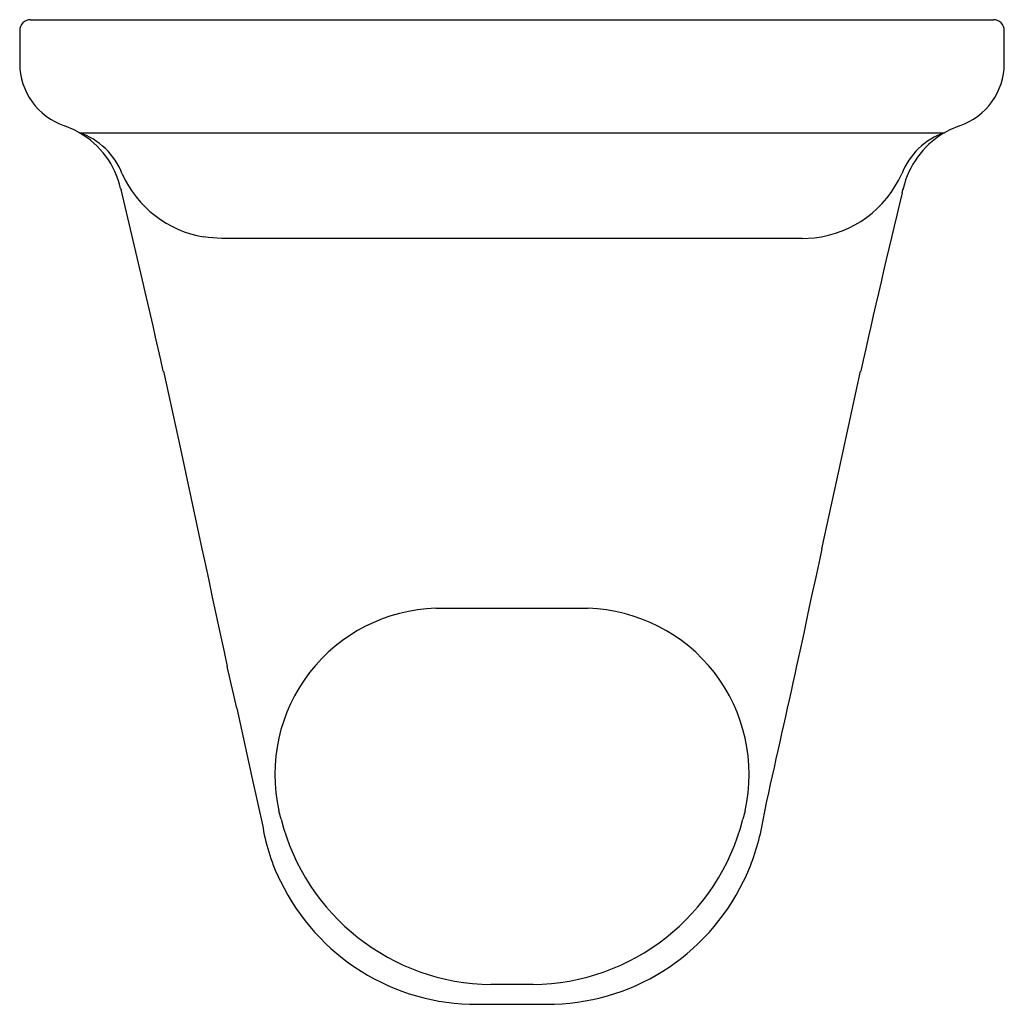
# Model space of a CAD drawing. Header units: millimetres. Extents: x 535.5321 to 535.6221, y 283.3299 to 283.4199.
import ezdxf

# ---------------------------------------------------------------- set-up
doc = ezdxf.new("R2010")
doc.units = ezdxf.units.MM
doc.layers.add('SANINDUSA', color=3, linetype='Continuous')

msp = doc.modelspace()

# ---------------------------------------------------------------- linework, layer by layer
at = {"layer": 'SANINDUSA'}
for p, q in [((535.5331404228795, 283.4199293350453), (535.5336572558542, 283.4199293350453)), ((535.5336572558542, 283.4199293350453), (535.5558662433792, 283.4199293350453)), ((535.5558662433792, 283.4199293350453), (535.5984146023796, 283.4199293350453)), ((535.5984146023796, 283.4199293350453), (535.6206235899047, 283.4199293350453)), ((535.6206235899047, 283.4199293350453), (535.6211404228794, 283.4199293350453)), ((535.5321404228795, 283.4189293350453), (535.5321404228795, 283.4159293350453)), ((535.6221404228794, 283.4159293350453), (535.6221404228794, 283.4189293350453)), ((535.5375992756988, 283.4096020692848), (535.6166865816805, 283.4096020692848)), ((535.5413815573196, 283.4045014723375), (535.5414043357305, 283.4044018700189)), ((535.6128065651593, 283.4041034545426), (535.6128992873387, 283.4045002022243)), ((535.6128910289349, 283.4044623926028), (535.6128687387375, 283.4043687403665)), ((535.6128693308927, 283.4043686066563), (535.6128903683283, 283.4044613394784)), ((535.5510573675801, 283.3999293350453), (535.5506308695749, 283.3999293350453)), ((535.5555517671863, 283.3999293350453), (535.5510573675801, 283.3999293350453)), ((535.5987290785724, 283.3999293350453), (535.5555517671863, 283.3999293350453)), ((535.6032234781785, 283.3999293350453), (535.5987290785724, 283.3999293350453)), ((535.603649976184, 283.3999293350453), (535.6032234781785, 283.3999293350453)), ((535.603649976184, 283.3999293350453), (535.60478861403, 283.3999945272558)), ((535.5701816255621, 283.3661272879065), (535.5840992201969, 283.3661272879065)), ((535.5999048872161, 283.3458305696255), (535.6004337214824, 283.3484958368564)), ((535.556034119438, 283.3468522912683), (535.555839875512, 283.3476107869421)), ((535.5984409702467, 283.3476107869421), (535.5982467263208, 283.3468522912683)), ((535.579062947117, 283.3317313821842), (535.5752178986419, 283.3317313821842)), ((535.5739851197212, 283.329934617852), (535.5802957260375, 283.329934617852))]:
    msp.add_line(p, q, dxfattribs=at)
at = {"layer": 'SANINDUSA', "flags": 128}
for points in [[(535.5375992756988, 283.4096020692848), (535.5371314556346, 283.4098657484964), (535.5362349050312, 283.4102399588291)], [(535.6180471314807, 283.4102403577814), (535.6171493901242, 283.4098657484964), (535.6165016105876, 283.4094966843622)], [(535.5506308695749, 283.3999293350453), (535.5493596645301, 283.4000106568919), (535.5489541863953, 283.4000712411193)], [(535.5452788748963, 283.3877997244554), (535.5468261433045, 283.3806975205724), (535.5488039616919, 283.371563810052)], [(535.605471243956, 283.3715650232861), (535.6070133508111, 283.3786681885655), (535.6090069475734, 283.3877986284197)], [(535.5487975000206, 283.3715624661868), (535.5490289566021, 283.3704868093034), (535.5493853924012, 283.3688212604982), (535.5497440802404, 283.3671408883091), (535.550103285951, 283.3654589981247), (535.5504611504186, 283.363789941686), (535.550815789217, 283.3621485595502), (535.5511065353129, 283.360818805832)], [(535.6031864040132, 283.360873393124), (535.603475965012, 283.3621987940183), (535.6038335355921, 283.3638542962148), (535.6041961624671, 283.3655459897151), (535.6045620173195, 283.3672592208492), (535.6049290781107, 283.3689786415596), (535.6052952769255, 283.3706890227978), (535.6054834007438, 283.3715624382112)], [(535.5519865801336, 283.357013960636), (535.5517946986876, 283.3577838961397), (535.5511065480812, 283.3608188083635)], [(535.5519813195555, 283.3570127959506), (535.5522942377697, 283.3555895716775), (535.5533666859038, 283.3506959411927), (535.5543812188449, 283.3460502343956)]]:
    msp.add_lwpolyline(points, dxfattribs=at)
at = {"layer": 'SANINDUSA'}
for centre, radius, start, end in [((535.5331404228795, 283.4189293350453), 0.001, 90, 180), ((535.6211404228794, 283.4189293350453), 0.001, 0, 90), ((535.5381404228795, 283.4159293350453), 0.006, 180, 251.4829823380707), ((535.6161404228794, 283.4159293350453), 0.006, 288.5290097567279, 0), ((535.5336776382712, 283.4027567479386), 0.0078890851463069, 12.85156766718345, 60.1919020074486), ((535.5355043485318, 283.4035001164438), 0.0064515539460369, 21.18301701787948, 71.05158912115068), ((535.6187674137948, 283.4035067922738), 0.0064406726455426, 108.8491010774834, 158.8431589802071), ((535.6206357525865, 283.4027248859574), 0.0079340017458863, 121.4038130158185, 166.9750248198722), ((535.5506353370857, 283.4099184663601), 0.0099897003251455, 204.1502345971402, 260.3116820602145), ((535.6036459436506, 283.4099181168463), 0.009989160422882, 276.5685020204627, 335.8505739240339), ((534.7007208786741, 283.2004292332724), 0.8650742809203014, 12.50881737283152, 13.63797513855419), ((536.4295242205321, 283.205883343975), 0.8404278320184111, 166.3579021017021, 167.4992696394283), ((535.5706305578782, 283.3509672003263), 0.0151667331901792, 91.69619154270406, 192.7854591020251), ((535.5836361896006, 283.3509562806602), 0.0151780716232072, 347.2665171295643, 88.25183222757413), ((532.6492951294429, 284.0112594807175), 3.024644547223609, 347.3425798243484, 347.5827759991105), ((535.5754828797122, 283.351797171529), 0.0200675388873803, 194.2652876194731, 269.2434180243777), ((535.5788012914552, 283.351792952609), 0.0200632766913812, 270.7472453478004, 345.7440490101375), ((535.5711997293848, 283.3488726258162), 0.017053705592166, 189.5249221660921, 206.8027374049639), ((535.5808323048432, 283.3497993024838), 0.0194811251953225, 333.7498652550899, 348.2453064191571), ((535.5738747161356, 283.3497876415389), 0.0198533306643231, 205.6790757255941, 270.3186212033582), ((535.5803688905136, 283.3498576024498), 0.0199231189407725, 269.7895899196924, 334.1889427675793)]:
    msp.add_arc(centre, radius, start, end, dxfattribs=at)

doc.saveas('drawing.dxf')
